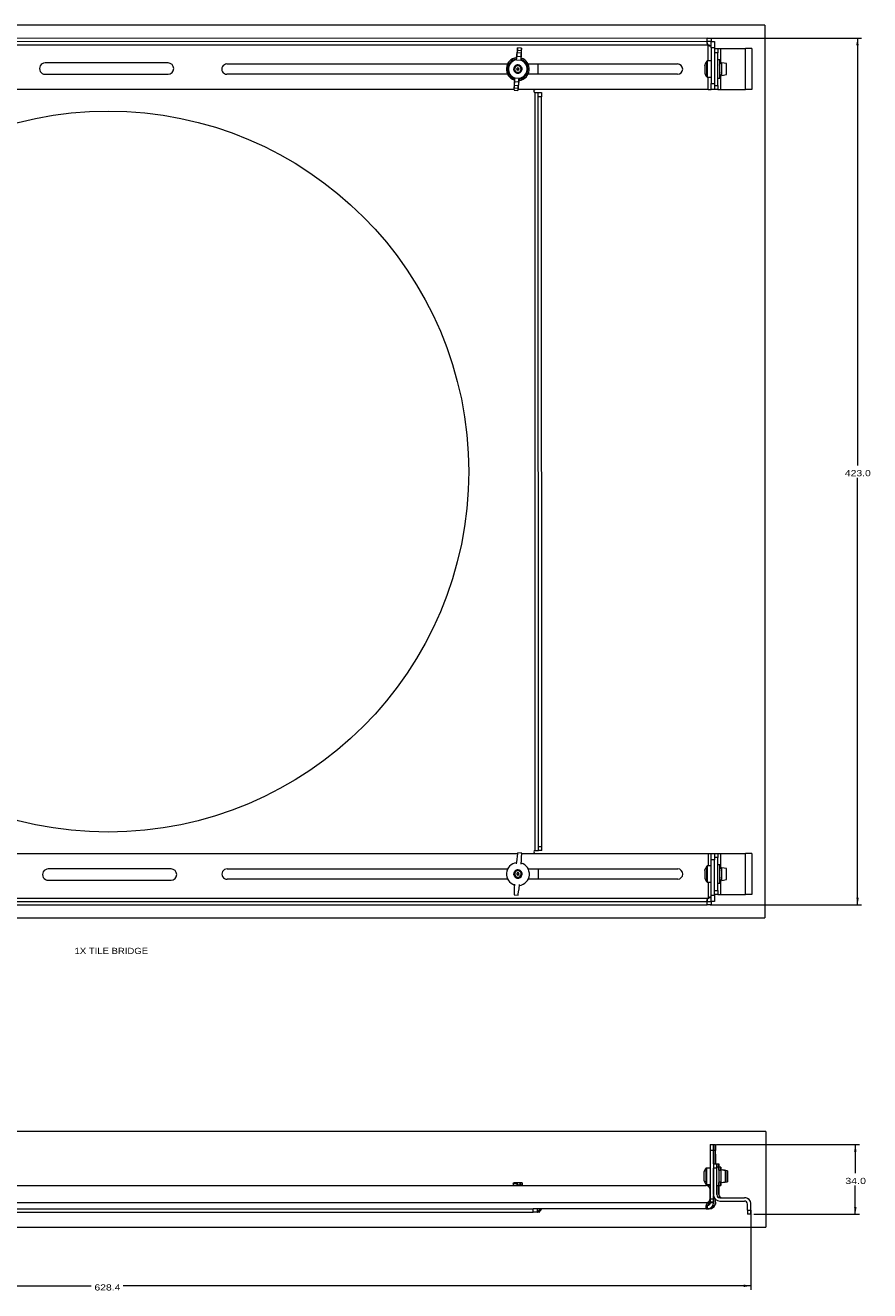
# Model space of a CAD drawing. Header units: millimetres. Extents: x 28 to 2257, y 19 to 785.
# Tile 2 of 55: x 309 to 721, y 168 to 785. Entities that reach past the tile are written whole.
import ezdxf

# ---------------------------------------------------------------- set-up
doc = ezdxf.new("R2010")
doc.units = ezdxf.units.MM
doc.layers.add('1', color=7, linetype='Continuous', true_color=0xffffff)
doc.styles.add('cadds4', font='txt')
doc.dimstyles.get("Standard").update_dxf_attribs({"dimtxt": 0.18, "dimasz": 0.18, "dimexe": 0.18, "dimexo": 0.0625, "dimgap": 0.09, "dimtad": 0, "dimtih": 1, "dimtoh": 1, "dimdec": 4, "dimzin": 0, "dimdsep": 46, "dimtxsty": 'Standard', "dimcen": 0.09, "dimadec": 0, "dimazin": 0, "dimtfac": 1, "dimtdec": 4, "dimtofl": 0, "dimtmove": 0, "dimatfit": 3, "dimfxl": 0, "dimtolj": 1, "dimtzin": 0, "dimarcsym": 0})

# ---------------------------------------------------------------- blocks, each defined once
blk = doc.blocks.new('_U0')
at = {"layer": '1', "color": 35, "lineweight": 13}
for p, q in [((645.94, 238.95), (715.69, 238.95)), ((713.69, 238.95), (713.69, 224.95)), ((713.69, 204.95), (713.69, 218.95)), ((664.16, 204.95), (715.69, 204.95))]:
    blk.add_line(p, q, dxfattribs=at)
at = {"layer": '1', "color": 35}
for points in [[(713.69, 238.95), (714.3, 235.45), (713.07, 235.45)], [(713.69, 204.95), (713.07, 208.45), (714.3, 208.45)]]:
    blk.add_solid(points, dxfattribs=at)
at = {"layer": '1', "color": 35, "linetype": 'Continuous', "lineweight": 13, "insert": (708.81, 219.62), "char_height": 3, "attachment_point": 7, "line_spacing_factor": 0.715361, "style": 'cadds4'}
blk.add_mtext('\\fArial|b0|i0;\\W1.2366;34.0', dxfattribs=at)
blk = doc.blocks.new('_U1')
at = {"layer": '1', "color": 35, "lineweight": 13}
for p, q in [((642.81, 778.98), (716.73, 778.99)), ((714.73, 778.99), (714.76, 570.49)), ((714.78, 355.99), (714.76, 564.49)), ((642.87, 355.98), (716.78, 355.99))]:
    blk.add_line(p, q, dxfattribs=at)
at = {"layer": '1', "color": 35}
for points in [[(714.73, 778.99), (715.35, 775.49), (714.12, 775.49)], [(714.78, 355.99), (714.17, 359.49), (715.4, 359.49)]]:
    blk.add_solid(points, dxfattribs=at)
at = {"layer": '1', "color": 35, "linetype": 'Continuous', "lineweight": 13, "insert": (708.59, 565.16), "char_height": 3, "attachment_point": 7, "line_spacing_factor": 0.715361, "style": 'cadds4'}
blk.add_mtext('\\fArial|b0|i0;\\W1.2080;423.0', dxfattribs=at)
blk = doc.blocks.new('_U2')
at = {"layer": '1', "color": 35, "lineweight": 13}
for p, q in [((34.22, 205.45), (34.22, 167.95)), ((662.66, 205.45), (662.66, 167.95)), ((34.22, 169.95), (340.61, 169.95)), ((662.66, 169.95), (356.27, 169.95))]:
    blk.add_line(p, q, dxfattribs=at)
at = {"layer": '1', "color": 35}
for points in [[(34.22, 169.95), (37.72, 170.57), (37.72, 169.34)], [(662.66, 169.95), (659.16, 169.34), (659.16, 170.57)]]:
    blk.add_solid(points, dxfattribs=at)
at = {"layer": '1', "color": 35, "linetype": 'Continuous', "lineweight": 13, "insert": (342.27, 167.62), "char_height": 3, "attachment_point": 7, "line_spacing_factor": 0.715361, "style": 'cadds4'}
blk.add_mtext('\\fArial|b0|i0;\\W1.2080;628.4', dxfattribs=at)

msp = doc.modelspace()

# ---------------------------------------------------------------- linework, layer by layer
at = {"layer": '1', "color": 8, "linetype": 'Continuous', "lineweight": 18}
for p, q in [((669.55, 785.34), (28.36, 785.34)), ((669.55, 785.34), (669.55, 349.56)), ((28.36, 349.56), (669.55, 349.56)), ((670.04, 245.3), (27.87, 245.3)), ((670.04, 245.3), (670.04, 198.6)), ((27.87, 198.6), (670.04, 198.6))]:
    msp.add_line(p, q, dxfattribs=at)
at = {"layer": '1', "color": 155, "linetype": 'Continuous', "lineweight": 18}
for p, q in [((641.31, 778.98), (56.54, 778.91)), ((641.31, 778.98), (643.31, 778.98)), ((641.31, 777.37), (641.31, 778.98)), ((643.31, 778.98), (643.31, 777.37)), ((56.05, 775.8), (641.81, 775.87)), ((641.31, 777.37), (56.54, 777.3)), ((548.78, 773.27), (548.68, 772.01)), ((548.78, 773.27), (550.64, 773.11)), ((550.77, 774.19), (548.83, 774.36)), ((550.64, 773.11), (550.52, 771.85)), ((643.31, 777.37), (641.31, 777.37)), ((641.82, 767.98), (641.82, 775.86)), ((643.32, 777.37), (644.93, 777.37)), ((643.32, 774.37), (643.32, 777.37)), ((643.32, 774.37), (643.32, 756.98)), ((644.93, 774.37), (643.32, 774.37)), ((644.93, 777.37), (644.93, 774.37)), ((644.93, 774.37), (644.93, 756.98)), ((644.93, 773.98), (646.54, 773.98)), ((646.54, 773.98), (648.04, 773.98)), ((646.54, 773.98), (646.54, 771.98)), ((648.04, 773.98), (660.04, 773.99)), ((648.04, 766.74), (648.04, 773.98)), ((663.15, 773.99), (660.04, 773.99)), ((660.04, 753.99), (660.04, 773.99)), ((663.15, 773.99), (663.15, 753.99)), ((378.2, 766.95), (318.2, 766.94)), ((406.93, 766.45), (543.92, 766.47)), ((548.14, 768.86), (548.15, 769.03)), ((548.5, 770.2), (548.2, 768.48)), ((548.22, 768.48), (550.38, 768.3)), ((548.5, 770.2), (550.39, 770.04)), ((548.68, 772.01), (550.52, 771.85)), ((550.39, 770.04), (550.4, 768.29)), ((550.53, 768.66), (550.54, 768.83)), ((553.94, 766.47), (626.93, 766.48)), ((558.93, 761.47), (558.93, 766.47)), ((641.16, 767.44), (641.16, 767.82)), ((641.16, 760.15), (641.16, 767.44)), ((643.32, 767.98), (641.49, 767.98)), ((641.49, 767.59), (641.49, 767.98)), ((641.49, 759.98), (641.49, 767.59)), ((646.54, 771.98), (644.93, 771.98)), ((646.54, 755.98), (646.54, 771.98)), ((647.56, 768.48), (646.54, 768.48)), ((647.56, 763.98), (647.56, 768.48)), ((650.76, 766.69), (648.54, 767.08)), ((648.54, 763.98), (648.54, 767.08)), ((650.76, 763.99), (650.76, 766.69)), ((318.2, 761.44), (378.2, 761.45)), ((543.92, 761.47), (406.93, 761.45)), ((547.36, 763.97), (547.16, 763.97)), ((548.33, 763.97), (548.93, 763.97)), ((548.93, 763.97), (549.53, 763.97)), ((550.58, 763.97), (550.5, 763.97)), ((550.59, 763.97), (550.58, 763.97)), ((550.92, 763.97), (550.59, 763.97)), ((626.93, 761.48), (553.94, 761.47)), ((640.22, 765.76), (640.22, 765.96)), ((640.22, 765.76), (640.22, 764.13)), ((640.22, 764.13), (640.22, 762.35)), ((640.22, 762.35), (640.22, 762.01)), ((641.49, 759.98), (643.32, 759.98)), ((641.82, 753.98), (641.82, 759.98)), ((647.56, 759.48), (647.56, 763.98)), ((648.04, 753.98), (648.04, 761.23)), ((648.54, 760.88), (648.54, 763.98)), ((648.54, 760.88), (650.76, 761.28)), ((650.76, 761.28), (650.76, 763.99)), ((547.05, 753.97), (149.11, 753.92)), ((547.08, 753.75), (549.02, 753.59)), ((547.21, 754.83), (547.33, 756.09)), ((547.21, 754.83), (549.07, 754.67)), ((547.32, 759.28), (547.31, 759.12)), ((547.33, 756.09), (549.17, 755.93)), ((547.46, 757.91), (547.45, 759.65)), ((547.46, 757.91), (549.35, 757.75)), ((547.48, 759.65), (549.63, 759.46)), ((549.07, 754.67), (549.17, 755.93)), ((641.82, 753.98), (549.1, 753.97)), ((549.35, 757.75), (549.65, 759.46)), ((549.71, 759.08), (549.7, 758.92)), ((641.82, 753.98), (643.32, 753.98)), ((643.32, 756.98), (644.93, 756.98)), ((643.32, 753.98), (643.32, 756.98)), ((644.93, 753.98), (643.32, 753.98)), ((644.93, 756.98), (644.93, 753.98)), ((644.93, 755.98), (646.54, 755.98)), ((646.54, 753.98), (644.93, 753.98)), ((646.54, 759.48), (647.56, 759.48)), ((646.54, 755.98), (646.54, 753.98)), ((646.54, 753.98), (648.04, 753.98)), ((648.04, 753.98), (660.04, 753.99)), ((663.15, 753.99), (660.04, 753.99)), ((557.43, 752.47), (558.93, 752.47)), ((557.48, 382.47), (557.43, 752.47)), ((558.93, 750.47), (558.93, 752.47)), ((558.93, 752.47), (560.54, 752.47)), ((558.98, 384.47), (558.93, 750.47)), ((560.54, 750.47), (558.93, 750.47)), ((560.54, 752.47), (560.54, 750.47)), ((560.59, 384.47), (560.54, 750.47)), ((558.98, 382.47), (558.98, 384.47)), ((558.98, 384.47), (560.59, 384.47)), ((560.59, 382.47), (560.59, 384.47)), ((150.85, 380.92), (548.78, 380.97)), ((550.81, 381.19), (548.88, 381.36)), ((548.88, 381.36), (548.88, 381.35)), ((550.82, 381.19), (550.81, 381.19)), ((550.83, 380.97), (641.87, 380.98)), ((557.48, 382.47), (558.98, 382.47)), ((560.59, 382.47), (558.98, 382.47)), ((641.87, 380.98), (643.37, 380.98)), ((641.87, 380.98), (641.87, 374.98)), ((643.37, 380.98), (644.98, 380.98)), ((643.37, 377.98), (643.37, 380.98)), ((643.37, 360.6), (643.37, 377.98)), ((644.98, 377.98), (643.37, 377.98)), ((644.98, 380.98), (644.98, 377.98)), ((644.98, 380.98), (646.59, 380.98)), ((646.59, 378.98), (644.98, 378.98)), ((644.98, 360.6), (644.98, 377.98)), ((646.59, 380.98), (648.09, 380.98)), ((646.59, 380.98), (646.59, 378.98)), ((646.59, 362.98), (646.59, 378.98)), ((648.09, 380.98), (660.09, 380.99)), ((648.09, 373.74), (648.09, 380.98)), ((663.2, 380.99), (660.09, 380.99)), ((660.09, 360.99), (660.09, 380.99)), ((663.2, 380.99), (663.2, 360.99)), ((379.7, 373.45), (319.7, 373.44)), ((406.98, 373.45), (543.96, 373.47)), ((547.41, 370.97), (547.21, 370.97)), ((548.38, 370.97), (548.98, 370.97)), ((548.98, 370.97), (549.58, 370.97)), ((550.63, 370.97), (550.55, 370.97)), ((550.64, 370.97), (550.63, 370.97)), ((550.97, 370.97), (550.64, 370.97)), ((553.99, 373.47), (626.98, 373.48)), ((558.98, 368.47), (558.98, 373.47)), ((640.27, 372.76), (640.27, 372.96)), ((640.27, 372.76), (640.27, 371.13)), ((640.27, 371.13), (640.27, 369.35)), ((641.21, 374.44), (641.21, 374.82)), ((641.21, 367.15), (641.21, 374.44)), ((643.37, 374.98), (641.54, 374.98)), ((641.54, 374.59), (641.54, 374.98)), ((641.54, 366.98), (641.54, 374.59)), ((647.61, 375.48), (646.59, 375.48)), ((647.61, 370.98), (647.61, 375.48)), ((647.61, 366.48), (647.61, 370.98)), ((650.81, 373.69), (648.58, 374.08)), ((648.58, 370.98), (648.58, 374.08)), ((648.58, 367.88), (648.58, 370.98)), ((650.81, 370.99), (650.81, 373.69)), ((650.81, 368.28), (650.81, 370.99)), ((319.7, 367.94), (379.7, 367.95)), ((543.97, 368.47), (406.98, 368.45)), ((626.98, 368.48), (553.99, 368.47)), ((640.27, 369.35), (640.27, 369.01)), ((641.54, 366.98), (643.37, 366.98)), ((641.87, 366.98), (641.87, 359.1)), ((646.59, 366.48), (647.61, 366.48)), ((648.09, 360.98), (648.09, 368.23)), ((648.58, 367.88), (650.81, 368.28)), ((641.86, 359.09), (56.1, 359.02)), ((547.13, 360.76), (547.13, 360.75)), ((547.13, 360.75), (549.07, 360.59)), ((549.07, 360.59), (549.07, 360.59)), ((643.37, 360.6), (644.98, 360.6)), ((643.37, 357.6), (643.37, 360.6)), ((644.98, 362.98), (646.59, 362.98)), ((646.59, 360.98), (644.98, 360.98)), ((644.98, 360.6), (644.98, 357.6)), ((646.59, 362.98), (646.59, 360.98)), ((646.59, 360.98), (648.09, 360.98)), ((648.09, 360.98), (660.09, 360.99)), ((663.2, 360.99), (660.09, 360.99)), ((56.59, 357.52), (641.37, 357.59)), ((56.59, 355.91), (641.37, 355.98)), ((641.37, 357.59), (643.37, 357.59)), ((641.37, 355.98), (641.37, 357.59)), ((643.37, 355.98), (641.37, 355.98)), ((644.98, 357.6), (643.37, 357.6)), ((643.37, 357.59), (643.37, 355.98)), ((644.43, 235.95), (642.82, 235.95)), ((642.82, 235.95), (642.82, 212.48)), ((642.83, 238.95), (644.44, 238.95)), ((644.43, 235.95), (644.43, 212.48)), ((644.44, 238.95), (644.48, 238.95)), ((644.48, 238.95), (645.42, 238.95)), ((645.42, 235.95), (644.49, 235.95)), ((644.49, 229.45), (644.49, 235.95)), ((645.47, 238.95), (645.42, 238.95)), ((645.42, 229.45), (645.42, 235.95)), ((645.48, 229.45), (645.48, 235.95)), ((644.44, 229.45), (646.05, 229.45)), ((644.47, 231.95), (644.46, 231.95)), ((644.46, 229.45), (644.46, 231.95)), ((644.47, 231.95), (644.47, 229.45)), ((645.45, 231.95), (645.44, 231.95)), ((645.44, 229.45), (645.44, 231.95)), ((645.45, 231.95), (645.45, 229.45)), ((646.05, 229.45), (646.09, 229.45)), ((646.09, 229.45), (647.03, 229.45)), ((647.03, 229.45), (647.07, 229.45)), ((642.82, 227.45), (641.02, 227.45)), ((646.05, 227.45), (644.44, 227.45)), ((644.44, 214.45), (644.44, 227.45)), ((647.09, 227.95), (645.84, 227.95)), ((646.05, 214.45), (646.05, 227.45)), ((648.07, 227.95), (647.09, 227.95)), ((650.29, 226.16), (648.07, 226.55)), ((651.27, 226.16), (649.05, 226.55)), ((56.04, 218.95), (640.81, 218.95)), ((546.72, 219.85), (546.84, 220.21)), ((546.72, 219.85), (548.58, 219.85)), ((546.84, 220.21), (548.68, 220.21)), ((548.72, 220.27), (546.88, 220.27)), ((550.04, 220.27), (548.2, 220.27)), ((548.58, 219.85), (548.68, 220.21)), ((548.87, 219.28), (549.94, 219.28)), ((548.87, 219.28), (548.88, 218.95)), ((549.94, 219.28), (549.94, 218.95)), ((551.02, 220.27), (550.04, 220.27)), ((550.19, 219.85), (550.07, 220.21)), ((550.28, 219.28), (550.92, 219.28)), ((550.92, 219.28), (550.92, 218.95)), ((551.17, 219.85), (551.05, 220.21)), ((639.75, 221.48), (639.75, 221.48)), ((641.86, 218.95), (640.81, 218.95)), ((640.81, 218.95), (640.82, 218.95)), ((641.02, 219.45), (642.82, 219.45)), ((641.86, 218.95), (641.87, 218.95)), ((642.82, 216.95), (642.81, 216.95)), ((642.81, 212.48), (642.81, 216.95)), ((642.82, 212.48), (642.82, 216.95)), ((645.84, 218.95), (647.09, 218.95)), ((646.1, 218.95), (646.1, 214.45)), ((647.03, 214.45), (647.03, 218.95)), ((647.08, 218.95), (647.08, 214.45)), ((647.09, 218.95), (648.07, 218.95)), ((648.07, 220.35), (650.29, 220.75)), ((649.05, 220.35), (651.27, 220.75)), ((55.32, 210.56), (641.53, 210.56)), ((642.58, 210.56), (641.53, 210.56)), ((641.53, 210.56), (641.53, 210.56)), ((641.79, 210.73), (641.78, 210.73)), ((642.58, 210.56), (642.58, 210.56)), ((642.81, 212.48), (642.82, 212.48)), ((642.82, 212.48), (644.43, 212.48)), ((644.43, 210.73), (642.82, 210.73)), ((642.82, 210.56), (644.43, 210.56)), ((644.43, 210.56), (644.49, 210.56)), ((644.49, 210.56), (644.49, 213.9)), ((645.42, 210.56), (645.42, 212.19)), ((645.42, 210.56), (645.47, 210.56)), ((646.1, 214.45), (646.05, 214.45)), ((647.08, 214.45), (647.03, 214.45)), ((647.55, 212.95), (659.55, 212.95)), ((647.55, 211.34), (659.55, 211.34)), ((659.55, 212.95), (659.6, 212.95)), ((140.43, 207.45), (556.43, 207.45)), ((140.43, 205.84), (556.43, 205.84)), ((558.39, 207.45), (556.43, 207.45)), ((556.43, 205.84), (556.43, 207.45)), ((558.43, 205.84), (556.43, 205.84)), ((641.31, 207.45), (558.39, 207.45)), ((558.43, 207.45), (558.43, 205.84)), ((558.43, 205.84), (558.48, 205.84)), ((558.48, 205.84), (558.48, 207.45)), ((559.42, 205.84), (558.48, 205.84)), ((559.42, 206.23), (559.42, 205.84)), ((559.42, 205.84), (559.47, 205.84)), ((559.47, 205.84), (559.47, 206.26)), ((641.32, 209.06), (641.31, 209.06)), ((641.31, 209.06), (641.31, 207.45)), ((641.31, 207.45), (641.32, 207.45)), ((641.32, 209.06), (641.32, 207.45)), ((641.38, 207.45), (641.32, 207.45)), ((642.31, 207.45), (641.37, 207.45)), ((642.31, 207.45), (642.36, 207.45)), ((661.05, 206.95), (661.05, 209.84)), ((661.05, 206.95), (662.66, 206.95)), ((662.66, 204.95), (661.05, 204.95)), ((662.66, 206.95), (662.66, 209.84)), ((662.71, 209.84), (662.66, 209.84)), ((662.7, 204.95), (662.66, 204.95)), ((662.71, 206.95), (662.71, 209.84)), ((663.68, 204.95), (663.64, 204.95))]:
    msp.add_line(p, q, dxfattribs=at)
msp.add_circle((348.95, 567.45), 176, dxfattribs=at)
for centre, radius, start, end in [((643.31, 777.37), 2.12, 224.80042, 225.2138), ((318.2, 764.19), 2.75, 90.00711, 270.00711), ((378.2, 764.2), 2.75, 270.00711, 90.00711), ((406.93, 763.95), 2.5, 90.00711, 270.00711), ((548.93, 763.97), 5.6, 97.48, 175.15), ((548.93, 763.97), 4.96, 99.2154, 251.09097), ((548.93, 763.97), 4.56, 99.06524, 251.04963), ((548.93, 763.97), 5.6, 277.39562, 72.91), ((548.93, 763.97), 4.56, 279.13631, 71.17904), ((548.93, 763.97), 4.96, 279.10409, 71.18958), ((626.93, 763.98), 2.5, 270.00711, 90.00711), ((646.41, 763.98), 6.5, 143.83847, 162.31835), ((641.49, 767.58), 0.4, 90.00711, 143.83847), ((648.06, 767.23), 0.5, 180.00711, 342.54951), ((548.93, 763.97), 5.6, 175.15, 252.82), ((548.93, 763.97), 1.57, 0.00711, 180.00711), ((548.93, 763.97), 1.57, 180.00711, 0.00711), ((548.93, 763.97), 0.6, 0.00711, 180.00711), ((548.93, 763.97), 0.6, 180.00711, 0.00711), ((548.93, 763.97), 1.65, 274.61787, 0.00711), ((548.93, 763.97), 2, 288.12339, 350.4849), ((646.41, 763.98), 6.5, 197.69587, 216.17575), ((641.49, 760.38), 0.4, 216.17575, 270.00711), ((648.06, 760.73), 0.5, 17.46471, 180.00711), ((557.43, 753.22), 0.75, 100.48279, 270.00711), ((556.93, 755.93), 2, 280.48279, 282.29818), ((557.48, 381.72), 0.75, 90.00711, 259.53143), ((556.98, 379.02), 2, 77.71604, 79.53143), ((319.7, 370.69), 2.75, 90.00711, 270.00711), ((379.7, 370.7), 2.75, 270.00711, 90.00711), ((406.98, 370.95), 2.5, 90.00711, 270.00711), ((548.98, 370.97), 5.6, 175.15, 252.82), ((548.98, 370.97), 5.6, 97.48, 175.15), ((548.98, 370.97), 1.57, 0.00711, 180.00711), ((548.98, 370.97), 1.57, 180.00711, 0.00711), ((548.98, 370.97), 0.6, 0.00711, 180.00711), ((548.98, 370.97), 0.6, 180.00711, 0.00711), ((548.98, 370.97), 1.65, 274.61787, 0.00711), ((548.98, 370.97), 5.6, 277.39563, 72.91), ((626.98, 370.98), 2.5, 270.00711, 90.00711), ((646.46, 370.98), 6.5, 143.83847, 162.31835), ((641.54, 374.58), 0.4, 90.00711, 143.83847), ((648.11, 374.23), 0.5, 180.00711, 342.54951), ((548.98, 370.97), 2, 288.12339, 350.4849), ((646.46, 370.98), 6.5, 197.69587, 216.17575), ((641.54, 367.38), 0.4, 216.17575, 270.00711), ((648.11, 367.73), 0.5, 17.46471, 180.00711), ((643.37, 357.6), 2.12, 134.80042, 135.2138), ((645.94, 223.45), 6.5, 143.8316, 162.3118), ((645.94, 223.45), 6.5, 197.6882, 216.1684)]:
    msp.add_arc(centre, radius, start, end, dxfattribs=at)
for centre, major_axis, ratio, start_param, end_param in [((547.91, 763.28), (0.94, 11.11), 0.026186, 0.083916, 1.029318), ((548.7, 772.86), (0.13, 1.49), 0.026186, 4.991565, 6.367102), ((549.81, 763.12), (0.94, 11.11), 0.026186, 5.253867, 6.199269), ((550.64, 772.7), (0.13, 1.49), 0.026186, 6.199269, 7.574806), ((548.61, 771.6), (0.13, 1.49), 0.026186, 3.490582, 4.991565), ((550.52, 771.44), (0.13, 1.49), 0.026186, 1.29162, 2.792604), ((548.04, 764.82), (0.94, 11.11), 0.026186, 2.112121, 3.057523), ((547.21, 755.25), (0.13, 1.49), 0.026186, 3.057523, 4.43306), ((547.33, 756.5), (0.13, 1.49), 0.026186, 4.43306, 5.934043), ((549.14, 755.08), (0.13, 1.49), 0.026186, 1.850126, 3.225663), ((549.94, 764.66), (0.94, 11.11), 0.026186, 3.225663, 4.171064), ((549.24, 756.34), (0.13, 1.49), 0.026186, 0.349143, 1.850126), ((547.96, 370.28), (0.94, 11.11), 0.026186, 0.083916, 1.029318), ((549.85, 370.12), (0.94, 11.11), 0.026186, 5.253867, 6.199269), ((548.09, 371.82), (0.94, 11.11), 0.026186, 2.112121, 3.057523), ((549.98, 371.66), (0.94, 11.11), 0.026186, 3.225663, 4.171064), ((642.83, 235.95), (0, -3), 0.002494, 3.141593, 4.712389), ((644.44, 235.95), (0, 3), 0.002494, 0, 1.570796), ((644.48, 235.95), (0, 3), 0.002494, 4.712389, 6.283185), ((645.42, 235.95), (0, 3), 0.002494, 0, 1.570796), ((645.47, 235.95), (0, 3), 0.002494, 4.712389, 6.283185), ((644.44, 227.45), (0, -2), 0.002494, 3.141593, 4.712389), ((644.46, 231.95), (0, -2.25), 0.002494, 1.570796, 4.712389), ((645.44, 231.95), (0, -2.25), 0.002494, 1.570796, 4.712389), ((646.05, 227.45), (0, 2), 0.002494, 0, 1.570796), ((646.09, 227.45), (0, 2), 0.002494, 4.965091, 6.283185), ((647.03, 227.45), (0, 2), 0.002494, 0, 1.318094), ((647.07, 227.45), (0, 2), 0.002494, 4.965091, 6.283185), ((639.75, 223.45), (0, 1.98), 0.002494, 0.00783, 0.972773), ((639.75, 223.45), (0, 1.98), 0.002494, 0.972773, 2.019971), ((639.75, 223.45), (0, 1.98), 0.002494, 2.019971, 3.067168), ((640.7, 223.45), (0, 3.84), 0.002494, 0.003853, 3.136218), ((641.02, 223.45), (0, 4), 0.002494, 0.000025, 3.141519), ((647.09, 223.45), (0, 4.5), 0.002494, 0, 3.955363), ((647.09, 223.45), (0, 3.25), 0.002494, 0, 3.422962), ((647.09, 223.45), (0, 4.5), 0.002494, 5.473342, 6.283185), ((647.09, 223.45), (0, 3.25), 0.002494, 6.009965, 6.283185), ((648.07, 223.45), (0, 4.5), 0.002494, 0, 0.86492), ((648.07, 223.45), (0, 3.1), 0.002494, 0, 3.144107), ((648.07, 223.45), (0, 4.5), 0.002494, 5.471673, 6.283185), ((648.07, 223.45), (0, 3.25), 0.002494, 0, 0.305127), ((648.07, 223.45), (0, 3.25), 0.002494, 5.977175, 6.283185), ((649.05, 223.45), (0, 3.1), 0.002494, 0, 0.33507), ((546.72, 218.4), (-0.04, -1.5), 0.087096, 3.423212, 4.340157), ((546.84, 218.77), (-0.04, -1.5), 0.087096, 3.143864, 3.423212), ((548.65, 218.4), (-0.04, 1.5), 0.087096, 0.27704, 1.193986), ((548.76, 218.77), (-0.04, 1.5), 0.087096, 5.059242, 6.560225), ((550.08, 218.77), (-0.04, 1.5), 0.087096, 6.00172, 7.502703), ((550.2, 218.41), (-0.04, 1.5), 0.087096, 5.083657, 6.00172), ((551.06, 218.77), (-0.04, 1.5), 0.087096, 6.00172, 7.502703), ((551.18, 218.41), (-0.04, 1.5), 0.087096, 5.083657, 6.00172), ((640.81, 216.95), (0, -2), 0.999997, 1.570796, 3.141593), ((640.82, 216.95), (0, 2), 0.999997, 4.712389, 6.283185), ((641.86, 216.95), (0, -2), 0.999997, 2.643233, 3.141593), ((641.87, 216.95), (0, 2), 0.999997, 5.787108, 6.283185), ((648.07, 223.45), (0, 4.5), 0.002494, 2.285901, 3.953007), ((648.07, 223.45), (0, 3.25), 0.002494, 2.836564, 3.447505), ((649.05, 223.45), (0, 3.1), 0.002494, 2.80662, 3.144107), ((641.38, 210.56), (0, -3.11), 0.999997, 0, 1.570796), ((642.82, 208.87), (0, 2.12), 0.999997, 0.50619, 0.648514), ((642.81, 208.87), (0, -2.12), 0.999997, 3.647783, 3.790107), ((640.81, 212.48), (0, -2), 0.999997, 0.50619, 1.570796), ((640.82, 212.48), (0, 2), 0.999997, 3.647783, 4.712389), ((642.31, 210.56), (0, -3.11), 0.999997, 0, 1.570796), ((643.87, 208.87), (0, 2.12), 0.999997, 0.50619, 0.648514), ((643.86, 208.87), (0, -2.12), 0.999997, 3.647783, 3.790107), ((642.82, 212.48), (0, -2), 0.002494, 4.712389, 5.776995), ((642.82, 208.87), (0, -2.12), 0.002494, 2.493078, 2.635403), ((644.43, 212.48), (0, 2), 0.002494, 1.570796, 2.635403), ((644.43, 208.87), (0, 2.12), 0.002494, 5.634671, 5.776995), ((647.55, 214.45), (0, -3.11), 0.999997, 4.712389, 6.283185), ((644.46, 214.95), (0, -2.25), 0.002494, 5.099738, 7.427216), ((645.47, 212.48), (0, 2), 0.002494, 3.647783, 4.539673), ((645.48, 208.87), (0, 2.12), 0.002494, 0.50619, 0.648514), ((647.55, 214.45), (0, -1.5), 0.999997, 4.712389, 6.283185), ((647.6, 214.45), (0, -1.5), 0.999997, 4.712389, 6.283185), ((648.53, 214.45), (0, -1.5), 0.999997, 4.712389, 6.283185), ((648.58, 214.45), (0, -1.5), 0.999997, 4.712389, 6.283185), ((659.55, 209.84), (0, -3.11), 0.999997, 1.570796, 3.141593), ((659.55, 209.84), (0, -1.5), 0.999997, 1.570796, 3.141593), ((659.6, 209.84), (0, -3.11), 0.999997, 1.570796, 3.141593), ((557.91, 208.95), (0, -3.11), 0.999997, 0.183881, 1.067479), ((556.99, 208.95), (0, -3.11), 0.999997, 0.500151, 1.067479), ((661.05, 206.95), (0, -2), 0.002494, 4.712389, 6.283185), ((662.66, 206.95), (0, 2), 0.002494, 1.570796, 3.141593), ((662.7, 206.95), (0, 2), 0.002494, 3.141593, 4.712389)]:
    msp.add_ellipse(centre, major_axis=major_axis, ratio=ratio, start_param=start_param, end_param=end_param, dxfattribs=at)
for centre, major_axis in [((650.29, 223.45), (0, 2.71)), ((650.29, 223.45), (0, 2)), ((651.27, 223.45), (0, 2.71)), ((651.27, 223.45), (0, 2))]:
    msp.add_ellipse(centre, major_axis=major_axis, ratio=0.002494, dxfattribs=at)
for points, knots in [([(642.03, 777.37), (641.91, 777.37), (641.8, 777.37), (641.6, 777.34), (641.52, 777.32), (641.37, 777.26), (641.32, 777.21), (641.23, 777.1), (641.21, 777.04), (641.18, 776.88), (641.19, 776.8), (641.23, 776.61), (641.27, 776.52), (641.37, 776.32), (641.44, 776.23), (641.61, 776.04), (641.7, 775.95), (641.81, 775.87)], [0, 0, 0, 0, 0.125, 0.125, 0.25, 0.25, 0.375, 0.375, 0.5, 0.5, 0.625, 0.625, 0.75, 0.75, 0.875, 0.875, 1, 1, 1, 1]), ([(641.81, 775.87), (641.7, 776.04), (641.61, 776.22), (641.44, 776.6), (641.37, 776.8), (641.31, 777.06), (641.29, 777.12), (641.28, 777.18)], [0, 0, 0, 0, 0.43814, 0.43814, 0.87628, 0.87628, 1, 1, 1, 1]), ([(641.82, 775.86), (641.9, 775.76), (641.98, 775.66), (642.17, 775.5), (642.27, 775.43), (642.46, 775.33), (642.56, 775.29), (642.74, 775.25), (642.83, 775.24), (642.98, 775.26), (643.05, 775.29), (643.16, 775.37), (643.2, 775.43), (643.27, 775.57), (643.29, 775.66), (643.31, 775.86), (643.32, 775.97), (643.32, 776.09)], [0, 0, 0, 0, 0.125, 0.125, 0.25, 0.25, 0.375, 0.375, 0.5, 0.5, 0.625, 0.625, 0.75, 0.75, 0.875, 0.875, 1, 1, 1, 1]), ([(642.87, 775.28), (642.69, 775.31), (642.4, 775.39), (642.04, 775.61), (641.89, 775.77), (641.82, 775.86)], [0, 0, 0, 0, 0.430891, 0.711954, 1, 1, 1, 1]), ([(643.12, 775.34), (643.06, 775.35), (643.01, 775.36), (642.75, 775.43), (642.55, 775.5), (642.16, 775.66), (641.98, 775.76), (641.82, 775.86)], [0, 0, 0, 0, 0.12372, 0.12372, 0.56186, 0.56186, 1, 1, 1, 1]), ([(548.2, 768.48), (548.19, 768.48), (548.19, 768.48), (548.18, 768.55), (548.17, 768.61), (548.16, 768.73), (548.15, 768.8), (548.14, 768.86)], [0, 0, 0, 0, 0.021579, 0.021579, 0.498645, 0.498645, 1, 1, 1, 1]), ([(550.4, 768.29), (550.4, 768.29), (550.4, 768.3), (550.42, 768.36), (550.44, 768.42), (550.48, 768.54), (550.51, 768.6), (550.53, 768.66)], [0, 0, 0, 0, 0.023923, 0.023923, 0.499847, 0.499847, 1, 1, 1, 1]), ([(550.9, 764.3), (550.9, 764.32), (550.89, 764.34), (550.88, 764.43), (550.86, 764.49), (550.83, 764.58), (550.82, 764.62), (550.8, 764.68), (550.79, 764.71), (550.73, 764.86), (550.66, 764.97), (550.57, 765.11), (550.55, 765.15), (550.52, 765.19), (550.5, 765.22), (550.49, 765.23), (550.43, 765.29), (550.39, 765.34), (550.25, 765.48), (550.15, 765.56), (550.01, 765.65), (549.99, 765.67), (549.93, 765.7), (549.9, 765.72), (549.81, 765.77), (549.7, 765.82), (549.57, 765.87), (549.48, 765.9), (549.45, 765.9), (549.38, 765.92), (549.35, 765.93), (549.19, 765.96), (549.06, 765.97), (548.86, 765.97), (548.8, 765.97), (548.7, 765.96), (548.67, 765.96), (548.6, 765.95), (548.57, 765.94), (548.41, 765.91), (548.29, 765.87), (548.13, 765.81), (548.1, 765.79), (548.04, 765.77), (548.02, 765.75), (547.93, 765.71), (547.87, 765.67), (547.71, 765.56), (547.61, 765.48), (547.49, 765.36), (547.47, 765.34), (547.43, 765.29), (547.4, 765.27), (547.34, 765.19), (547.26, 765.09), (547.2, 764.97), (547.15, 764.89), (547.14, 764.86), (547.11, 764.8), (547.09, 764.77), (547.03, 764.62), (546.99, 764.49), (546.95, 764.3), (546.94, 764.24), (546.93, 764.1), (546.93, 764.04), (546.93, 763.97)], [0, 0, 0, 0, 0.010946, 0.010946, 0.043914, 0.043914, 0.060398, 0.060398, 0.076883, 0.076883, 0.142819, 0.142819, 0.159304, 0.167546, 0.167546, 0.175788, 0.175788, 0.208756, 0.208756, 0.274693, 0.274693, 0.291178, 0.291178, 0.307662, 0.307662, 0.34063, 0.373599, 0.373599, 0.390083, 0.390083, 0.406567, 0.406567, 0.472504, 0.472504, 0.505473, 0.505473, 0.521957, 0.521957, 0.538441, 0.538441, 0.604378, 0.604378, 0.620862, 0.620862, 0.637347, 0.637347, 0.670315, 0.670315, 0.736252, 0.736252, 0.752736, 0.752736, 0.769221, 0.769221, 0.802189, 0.835158, 0.835158, 0.851642, 0.851642, 0.868126, 0.868126, 0.934063, 0.934063, 0.967032, 0.967032, 1, 1, 1, 1]), ([(546.93, 763.97), (546.93, 763.89), (546.93, 763.81), (546.95, 763.66), (546.97, 763.58), (546.99, 763.47), (547.01, 763.41), (547.03, 763.35), (547.04, 763.32), (547.05, 763.3), (547.08, 763.21), (547.14, 763.06), (547.22, 762.93), (547.29, 762.83), (547.31, 762.8), (547.36, 762.73), (547.38, 762.7), (547.46, 762.61), (547.51, 762.56), (547.63, 762.45), (547.69, 762.4), (547.79, 762.33), (547.82, 762.31), (547.87, 762.28), (547.88, 762.27), (547.92, 762.25), (547.94, 762.24), (548.02, 762.19), (548.16, 762.12), (548.31, 762.07), (548.42, 762.04), (548.46, 762.03), (548.54, 762.01), (548.58, 762), (548.7, 761.98), (548.77, 761.98), (548.93, 761.97), (549.01, 761.97), (549.11, 761.98), (549.13, 761.98), (549.17, 761.99), (549.19, 761.99), (549.24, 762), (549.28, 762), (549.4, 762.03), (549.48, 762.05), (549.55, 762.07)], [0, 0, 0, 0, 0.0625, 0.0625, 0.125, 0.125, 0.15625, 0.171875, 0.171875, 0.1875, 0.1875, 0.25, 0.3125, 0.3125, 0.34375, 0.34375, 0.375, 0.375, 0.4375, 0.4375, 0.5, 0.5, 0.53125, 0.53125, 0.546875, 0.546875, 0.5625, 0.5625, 0.625, 0.6875, 0.6875, 0.71875, 0.71875, 0.75, 0.75, 0.8125, 0.8125, 0.875, 0.875, 0.890625, 0.890625, 0.90625, 0.90625, 0.9375, 0.9375, 1, 1, 1, 1]), ([(546.96, 763.63), (546.95, 763.7), (546.95, 763.78), (546.96, 763.93), (546.96, 764), (546.97, 764.07)], [0, 0, 0, 0, 0.501065, 0.501065, 1, 1, 1, 1]), ([(547.16, 763.97), (547.16, 764.03), (547.16, 764.1), (547.17, 764.22), (547.18, 764.34), (547.21, 764.46), (547.23, 764.55), (547.24, 764.58), (547.26, 764.64), (547.27, 764.67), (547.31, 764.75), (547.36, 764.86), (547.42, 764.97), (547.47, 765.05), (547.49, 765.07), (547.52, 765.12), (547.54, 765.15), (547.6, 765.22), (547.64, 765.26), (547.73, 765.35), (547.77, 765.39), (547.85, 765.45), (547.87, 765.47), (547.92, 765.51), (547.94, 765.52), (548.02, 765.58), (548.13, 765.64), (548.29, 765.72), (548.41, 765.76), (548.5, 765.78), (548.53, 765.79), (548.59, 765.81), (548.62, 765.81), (548.77, 765.84), (548.89, 765.85), (549.05, 765.85), (549.08, 765.85), (549.14, 765.85), (549.17, 765.84), (549.26, 765.83), (549.38, 765.81), (549.5, 765.78), (549.59, 765.76), (549.62, 765.75), (549.68, 765.73), (549.7, 765.71), (549.85, 765.65), (549.95, 765.6), (550.11, 765.49), (550.16, 765.46), (550.23, 765.4), (550.25, 765.38), (550.3, 765.34), (550.32, 765.32), (550.43, 765.21), (550.51, 765.11), (550.59, 764.99), (550.61, 764.96), (550.64, 764.91), (550.66, 764.88), (550.7, 764.8), (550.73, 764.75), (550.8, 764.58), (550.84, 764.46), (550.88, 764.31), (550.88, 764.28), (550.89, 764.22), (550.9, 764.19), (550.91, 764.1), (550.92, 764.03), (550.92, 763.97)], [0, 0, 0, 0, 0.03125, 0.03125, 0.0625, 0.09375, 0.09375, 0.109375, 0.109375, 0.125, 0.125, 0.15625, 0.1875, 0.1875, 0.203125, 0.203125, 0.21875, 0.21875, 0.25, 0.25, 0.28125, 0.28125, 0.296875, 0.296875, 0.3125, 0.3125, 0.34375, 0.375, 0.40625, 0.40625, 0.421875, 0.421875, 0.4375, 0.4375, 0.5, 0.5, 0.515625, 0.515625, 0.53125, 0.53125, 0.5625, 0.59375, 0.59375, 0.609375, 0.609375, 0.625, 0.625, 0.6875, 0.6875, 0.71875, 0.71875, 0.734375, 0.734375, 0.75, 0.75, 0.8125, 0.8125, 0.828125, 0.828125, 0.84375, 0.84375, 0.875, 0.875, 0.9375, 0.9375, 0.953125, 0.953125, 0.96875, 0.96875, 1, 1, 1, 1]), ([(549.06, 762.33), (548.94, 762.31), (548.83, 762.31), (548.68, 762.32), (548.65, 762.33), (548.59, 762.34), (548.56, 762.34), (548.48, 762.36), (548.36, 762.39), (548.25, 762.43), (548.17, 762.46), (548.15, 762.48), (548.09, 762.5), (548.07, 762.52), (547.99, 762.56), (547.89, 762.62), (547.8, 762.69), (547.71, 762.77), (547.67, 762.81), (547.59, 762.9), (547.55, 762.94), (547.48, 763.04), (547.41, 763.13), (547.36, 763.24), (547.32, 763.32), (547.31, 763.34), (547.28, 763.4), (547.27, 763.43), (547.24, 763.51), (547.21, 763.62), (547.19, 763.74), (547.17, 763.85), (547.16, 763.91), (547.16, 763.97)], [0, 0, 0, 0, 0.125, 0.125, 0.15625, 0.15625, 0.1875, 0.1875, 0.25, 0.3125, 0.3125, 0.34375, 0.34375, 0.375, 0.375, 0.4375, 0.5, 0.5, 0.5625, 0.5625, 0.625, 0.625, 0.6875, 0.75, 0.75, 0.78125, 0.78125, 0.8125, 0.8125, 0.875, 0.9375, 0.9375, 1, 1, 1, 1]), ([(549.17, 761.99), (549.18, 761.99), (549.2, 761.99), (549.25, 762), (549.29, 762), (549.45, 762.04), (549.57, 762.07), (549.7, 762.13), (549.7, 762.13), (549.7, 762.13)], [0, 0, 0, 0, 0.101832, 0.101832, 0.278013, 0.278013, 0.982734, 0.982734, 1, 1, 1, 1]), ([(549.55, 762.07), (549.64, 762.11), (549.72, 762.16), (549.88, 762.27), (549.96, 762.33), (550.05, 762.41), (550.06, 762.43), (550.1, 762.47), (550.15, 762.52), (550.2, 762.57), (550.29, 762.69), (550.34, 762.77), (550.4, 762.87), (550.41, 762.89), (550.43, 762.94), (550.44, 762.96), (550.48, 763.03), (550.49, 763.07), (550.54, 763.21), (550.57, 763.3), (550.6, 763.44), (550.6, 763.49), (550.61, 763.56), (550.61, 763.59), (550.62, 763.63), (550.62, 763.66), (550.62, 763.78), (550.61, 763.88), (550.59, 763.97)], [0, 0, 0, 0, 0.125, 0.125, 0.25, 0.25, 0.28125, 0.28125, 0.3125, 0.375, 0.375, 0.5, 0.5, 0.53125, 0.53125, 0.5625, 0.5625, 0.625, 0.625, 0.75, 0.75, 0.8125, 0.8125, 0.84375, 0.84375, 0.875, 0.875, 1, 1, 1, 1]), ([(547.45, 759.66), (547.45, 759.65), (547.45, 759.65), (547.42, 759.59), (547.4, 759.53), (547.36, 759.41), (547.34, 759.35), (547.32, 759.28)], [0, 0, 0, 0, 0.024044, 0.024044, 0.499945, 0.499945, 1, 1, 1, 1]), ([(549.65, 759.47), (549.65, 759.47), (549.65, 759.46), (549.66, 759.4), (549.67, 759.34), (549.69, 759.21), (549.7, 759.14), (549.71, 759.08)], [0, 0, 0, 0, 0.024046, 0.024046, 0.499948, 0.499948, 1, 1, 1, 1]), ([(550.95, 371.3), (550.95, 371.32), (550.94, 371.34), (550.93, 371.43), (550.91, 371.49), (550.88, 371.58), (550.87, 371.62), (550.85, 371.68), (550.84, 371.71), (550.77, 371.86), (550.71, 371.97), (550.62, 372.11), (550.59, 372.15), (550.56, 372.19), (550.54, 372.22), (550.53, 372.23), (550.48, 372.29), (550.44, 372.34), (550.3, 372.48), (550.2, 372.56), (550.06, 372.65), (550.03, 372.67), (549.98, 372.7), (549.95, 372.72), (549.86, 372.77), (549.74, 372.82), (549.62, 372.87), (549.53, 372.9), (549.5, 372.9), (549.43, 372.92), (549.4, 372.93), (549.24, 372.96), (549.11, 372.97), (548.91, 372.97), (548.85, 372.97), (548.75, 372.96), (548.72, 372.96), (548.65, 372.95), (548.62, 372.94), (548.46, 372.91), (548.33, 372.87), (548.18, 372.81), (548.15, 372.79), (548.09, 372.77), (548.06, 372.75), (547.98, 372.71), (547.92, 372.67), (547.76, 372.56), (547.66, 372.48), (547.54, 372.36), (547.52, 372.34), (547.47, 372.29), (547.45, 372.27), (547.39, 372.19), (547.31, 372.09), (547.25, 371.97), (547.2, 371.89), (547.18, 371.86), (547.16, 371.8), (547.14, 371.77), (547.08, 371.62), (547.04, 371.49), (547, 371.3), (546.99, 371.24), (546.98, 371.1), (546.98, 371.04), (546.98, 370.97)], [0, 0, 0, 0, 0.010946, 0.010946, 0.043914, 0.043914, 0.060398, 0.060398, 0.076883, 0.076883, 0.142819, 0.142819, 0.159304, 0.167546, 0.167546, 0.175788, 0.175788, 0.208756, 0.208756, 0.274693, 0.274693, 0.291178, 0.291178, 0.307662, 0.307662, 0.34063, 0.373599, 0.373599, 0.390083, 0.390083, 0.406567, 0.406567, 0.472504, 0.472504, 0.505473, 0.505473, 0.521957, 0.521957, 0.538441, 0.538441, 0.604378, 0.604378, 0.620862, 0.620862, 0.637347, 0.637347, 0.670315, 0.670315, 0.736252, 0.736252, 0.752736, 0.752736, 0.769221, 0.769221, 0.802189, 0.835158, 0.835158, 0.851642, 0.851642, 0.868126, 0.868126, 0.934063, 0.934063, 0.967032, 0.967032, 1, 1, 1, 1]), ([(546.98, 370.97), (546.98, 370.89), (546.98, 370.81), (547, 370.66), (547.01, 370.58), (547.04, 370.47), (547.06, 370.41), (547.08, 370.35), (547.09, 370.32), (547.09, 370.3), (547.13, 370.21), (547.19, 370.06), (547.27, 369.93), (547.34, 369.83), (547.36, 369.8), (547.41, 369.73), (547.43, 369.7), (547.51, 369.61), (547.56, 369.56), (547.68, 369.45), (547.74, 369.4), (547.83, 369.33), (547.87, 369.31), (547.92, 369.28), (547.93, 369.27), (547.97, 369.25), (547.98, 369.24), (548.07, 369.19), (548.21, 369.12), (548.36, 369.07), (548.47, 369.04), (548.51, 369.03), (548.59, 369.01), (548.63, 369), (548.74, 368.98), (548.82, 368.98), (548.98, 368.97), (549.06, 368.97), (549.16, 368.98), (549.17, 368.98), (549.21, 368.99), (549.23, 368.99), (549.29, 369), (549.33, 369), (549.45, 369.03), (549.52, 369.05), (549.6, 369.07)], [0, 0, 0, 0, 0.0625, 0.0625, 0.125, 0.125, 0.15625, 0.171875, 0.171875, 0.1875, 0.1875, 0.25, 0.3125, 0.3125, 0.34375, 0.34375, 0.375, 0.375, 0.4375, 0.4375, 0.5, 0.5, 0.53125, 0.53125, 0.546875, 0.546875, 0.5625, 0.5625, 0.625, 0.6875, 0.6875, 0.71875, 0.71875, 0.75, 0.75, 0.8125, 0.8125, 0.875, 0.875, 0.890625, 0.890625, 0.90625, 0.90625, 0.9375, 0.9375, 1, 1, 1, 1]), ([(547.01, 370.63), (547, 370.7), (547, 370.78), (547, 370.93), (547.01, 371), (547.02, 371.07)], [0, 0, 0, 0, 0.501065, 0.501065, 1, 1, 1, 1]), ([(547.21, 370.97), (547.21, 371.03), (547.21, 371.1), (547.22, 371.22), (547.23, 371.34), (547.26, 371.46), (547.28, 371.55), (547.29, 371.58), (547.31, 371.64), (547.32, 371.67), (547.36, 371.75), (547.41, 371.86), (547.47, 371.97), (547.52, 372.05), (547.54, 372.07), (547.57, 372.12), (547.59, 372.15), (547.65, 372.22), (547.69, 372.26), (547.78, 372.35), (547.82, 372.39), (547.89, 372.45), (547.92, 372.47), (547.97, 372.51), (547.99, 372.52), (548.07, 372.58), (548.18, 372.64), (548.34, 372.72), (548.46, 372.76), (548.55, 372.78), (548.58, 372.79), (548.64, 372.81), (548.67, 372.81), (548.82, 372.84), (548.94, 372.85), (549.09, 372.85), (549.12, 372.85), (549.19, 372.85), (549.22, 372.84), (549.31, 372.83), (549.43, 372.81), (549.55, 372.78), (549.64, 372.76), (549.67, 372.75), (549.72, 372.73), (549.75, 372.71), (549.9, 372.65), (550, 372.6), (550.16, 372.49), (550.21, 372.46), (550.28, 372.4), (550.3, 372.38), (550.35, 372.34), (550.37, 372.32), (550.48, 372.21), (550.56, 372.11), (550.64, 371.99), (550.66, 371.96), (550.69, 371.91), (550.71, 371.88), (550.75, 371.8), (550.78, 371.75), (550.85, 371.58), (550.89, 371.46), (550.92, 371.31), (550.93, 371.28), (550.94, 371.22), (550.95, 371.19), (550.96, 371.1), (550.96, 371.03), (550.97, 370.97)], [0, 0, 0, 0, 0.03125, 0.03125, 0.0625, 0.09375, 0.09375, 0.109375, 0.109375, 0.125, 0.125, 0.15625, 0.1875, 0.1875, 0.203125, 0.203125, 0.21875, 0.21875, 0.25, 0.25, 0.28125, 0.28125, 0.296875, 0.296875, 0.3125, 0.3125, 0.34375, 0.375, 0.40625, 0.40625, 0.421875, 0.421875, 0.4375, 0.4375, 0.5, 0.5, 0.515625, 0.515625, 0.53125, 0.53125, 0.5625, 0.59375, 0.59375, 0.609375, 0.609375, 0.625, 0.625, 0.6875, 0.6875, 0.71875, 0.71875, 0.734375, 0.734375, 0.75, 0.75, 0.8125, 0.8125, 0.828125, 0.828125, 0.84375, 0.84375, 0.875, 0.875, 0.9375, 0.9375, 0.953125, 0.953125, 0.96875, 0.96875, 1, 1, 1, 1]), ([(549.11, 369.33), (548.99, 369.31), (548.88, 369.31), (548.73, 369.32), (548.7, 369.33), (548.64, 369.34), (548.61, 369.34), (548.53, 369.36), (548.41, 369.39), (548.3, 369.43), (548.22, 369.46), (548.19, 369.48), (548.14, 369.5), (548.11, 369.52), (548.04, 369.56), (547.94, 369.62), (547.85, 369.69), (547.76, 369.77), (547.72, 369.81), (547.63, 369.9), (547.6, 369.94), (547.53, 370.04), (547.46, 370.13), (547.4, 370.24), (547.37, 370.32), (547.35, 370.34), (547.33, 370.4), (547.32, 370.43), (547.29, 370.51), (547.26, 370.62), (547.24, 370.74), (547.22, 370.85), (547.21, 370.91), (547.21, 370.97)], [0, 0, 0, 0, 0.125, 0.125, 0.15625, 0.15625, 0.1875, 0.1875, 0.25, 0.3125, 0.3125, 0.34375, 0.34375, 0.375, 0.375, 0.4375, 0.5, 0.5, 0.5625, 0.5625, 0.625, 0.625, 0.6875, 0.75, 0.75, 0.78125, 0.78125, 0.8125, 0.8125, 0.875, 0.9375, 0.9375, 1, 1, 1, 1]), ([(549.6, 369.07), (549.69, 369.11), (549.77, 369.16), (549.93, 369.27), (550.01, 369.33), (550.1, 369.41), (550.11, 369.43), (550.15, 369.47), (550.2, 369.52), (550.24, 369.57), (550.33, 369.69), (550.39, 369.77), (550.45, 369.87), (550.46, 369.89), (550.48, 369.94), (550.49, 369.96), (550.52, 370.03), (550.54, 370.07), (550.59, 370.21), (550.62, 370.3), (550.65, 370.44), (550.65, 370.49), (550.66, 370.56), (550.66, 370.59), (550.66, 370.63), (550.66, 370.66), (550.67, 370.78), (550.66, 370.88), (550.64, 370.97)], [0, 0, 0, 0, 0.125, 0.125, 0.25, 0.25, 0.28125, 0.28125, 0.3125, 0.375, 0.375, 0.5, 0.5, 0.53125, 0.53125, 0.5625, 0.5625, 0.625, 0.625, 0.75, 0.75, 0.8125, 0.8125, 0.84375, 0.84375, 0.875, 0.875, 1, 1, 1, 1]), ([(549.21, 368.99), (549.23, 368.99), (549.25, 368.99), (549.3, 369), (549.34, 369), (549.5, 369.04), (549.62, 369.07), (549.74, 369.13), (549.75, 369.13), (549.75, 369.13)], [0, 0, 0, 0, 0.101832, 0.101832, 0.278013, 0.278013, 0.982734, 0.982734, 1, 1, 1, 1]), ([(641.86, 359.09), (641.75, 359.01), (641.66, 358.93), (641.49, 358.74), (641.43, 358.65), (641.32, 358.45), (641.28, 358.35), (641.24, 358.17), (641.24, 358.08), (641.26, 357.93), (641.28, 357.86), (641.37, 357.75), (641.43, 357.71), (641.57, 357.65), (641.66, 357.62), (641.85, 357.6), (641.96, 357.59), (642.08, 357.59)], [0, 0, 0, 0, 0.125, 0.125, 0.25, 0.25, 0.375, 0.375, 0.5, 0.5, 0.625, 0.625, 0.75, 0.75, 0.875, 0.875, 1, 1, 1, 1]), ([(641.28, 358.04), (641.31, 358.22), (641.39, 358.51), (641.6, 358.87), (641.77, 359.02), (641.86, 359.09)], [0, 0, 0, 0, 0.430891, 0.711954, 1, 1, 1, 1]), ([(641.33, 357.79), (641.35, 357.85), (641.36, 357.9), (641.43, 358.16), (641.49, 358.36), (641.66, 358.75), (641.75, 358.93), (641.86, 359.09)], [0, 0, 0, 0, 0.12372, 0.12372, 0.56186, 0.56186, 1, 1, 1, 1]), ([(643.37, 358.88), (643.37, 359), (643.36, 359.11), (643.34, 359.31), (643.32, 359.39), (643.25, 359.54), (643.21, 359.59), (643.1, 359.68), (643.03, 359.71), (642.88, 359.73), (642.79, 359.72), (642.61, 359.68), (642.51, 359.64), (642.32, 359.54), (642.22, 359.47), (642.04, 359.31), (641.95, 359.21), (641.87, 359.1)], [0, 0, 0, 0, 0.125, 0.125, 0.25, 0.25, 0.375, 0.375, 0.5, 0.5, 0.625, 0.625, 0.75, 0.75, 0.875, 0.875, 1, 1, 1, 1]), ([(641.87, 359.1), (642.03, 359.21), (642.21, 359.31), (642.6, 359.47), (642.8, 359.54), (643.06, 359.6), (643.12, 359.62), (643.17, 359.63)], [0, 0, 0, 0, 0.43814, 0.43814, 0.87628, 0.87628, 1, 1, 1, 1]), ([(641.02, 227.45), (641.02, 227.45), (640.96, 227.46), (640.87, 227.43), (640.76, 227.37), (640.71, 227.31), (640.68, 227.27), (640.68, 227.25)], [0, 0, 0, 0, 0.058837, 0.403307, 0.67554, 0.903729, 1, 1, 1, 1]), ([(647.59, 226.2), (647.52, 226.2), (647.41, 226.23), (647.28, 226.31), (647.19, 226.4), (647.14, 226.48), (647.12, 226.53), (647.11, 226.56)], [0, 0, 0, 0, 0.305406, 0.5335, 0.724113, 0.884748, 1, 1, 1, 1]), ([(648.01, 226.42), (647.97, 226.38), (647.9, 226.3), (647.75, 226.22), (647.64, 226.2), (647.59, 226.2)], [0, 0, 0, 0, 0.337515, 0.685827, 1, 1, 1, 1]), ([(640.67, 219.67), (640.69, 219.63), (640.73, 219.56), (640.85, 219.49), (640.95, 219.45), (641.01, 219.46), (641.02, 219.46)], [0, 0, 0, 0, 0.270174, 0.585884, 0.911927, 1, 1, 1, 1]), ([(647.12, 220.38), (647.13, 220.4), (647.16, 220.46), (647.24, 220.58), (647.39, 220.67), (647.58, 220.71), (647.75, 220.69), (647.89, 220.61), (647.96, 220.55), (647.99, 220.51), (647.99, 220.5)], [0, 0, 0, 0, 0.061573, 0.208953, 0.382466, 0.550887, 0.731149, 0.87103, 0.987107, 1, 1, 1, 1]), ([(641.53, 210.56), (641.41, 210.42), (641.3, 210.26), (641.1, 209.92), (641.02, 209.73), (640.87, 209.35), (640.81, 209.15), (640.73, 208.77), (640.7, 208.59), (640.68, 208.25), (640.69, 208.1), (640.73, 207.85), (640.77, 207.75), (640.88, 207.59), (640.95, 207.53), (641.11, 207.47), (641.2, 207.45), (641.31, 207.45)], [0, 0, 0, 0, 0.125, 0.125, 0.25, 0.25, 0.375, 0.375, 0.5, 0.5, 0.625, 0.625, 0.75, 0.75, 0.875, 0.875, 1, 1, 1, 1]), ([(642.82, 210.56), (642.82, 210.5), (642.82, 210.42), (642.79, 210.25), (642.77, 210.16), (642.71, 209.98), (642.66, 209.88), (642.55, 209.7), (642.49, 209.61), (642.33, 209.45), (642.25, 209.38), (642.06, 209.25), (641.97, 209.2), (641.77, 209.13), (641.68, 209.1), (641.49, 209.07), (641.4, 209.06), (641.32, 209.06)], [0, 0, 0, 0, 0.125, 0.125, 0.25, 0.25, 0.375, 0.375, 0.5, 0.5, 0.625, 0.625, 0.75, 0.75, 0.875, 0.875, 1, 1, 1, 1]), ([(641.32, 207.45), (641.49, 207.45), (641.67, 207.47), (642.05, 207.53), (642.25, 207.59), (642.66, 207.75), (642.86, 207.85), (643.24, 208.1), (643.42, 208.25), (643.74, 208.59), (643.87, 208.77), (644.1, 209.15), (644.19, 209.35), (644.33, 209.73), (644.37, 209.92), (644.42, 210.26), (644.43, 210.42), (644.43, 210.56)], [0, 0, 0, 0, 0.125, 0.125, 0.25, 0.25, 0.375, 0.375, 0.5, 0.5, 0.625, 0.625, 0.75, 0.75, 0.875, 0.875, 1, 1, 1, 1]), ([(642.58, 210.56), (642.46, 210.5), (642.35, 210.42), (642.15, 210.25), (642.07, 210.16), (641.92, 209.98), (641.86, 209.88), (641.78, 209.7), (641.75, 209.61), (641.73, 209.45), (641.74, 209.38), (641.78, 209.25), (641.82, 209.2), (641.87, 209.17), (641.87, 209.17), (641.87, 209.17)], [0, 0, 0, 0, 0.166587, 0.166587, 0.333174, 0.333174, 0.499761, 0.499761, 0.666347, 0.666347, 0.832934, 0.832934, 0.999521, 0.999521, 1, 1, 1, 1]), ([(641.88, 209.17), (641.91, 209.29), (641.95, 209.42), (642.07, 209.73), (642.16, 209.92), (642.35, 210.26), (642.46, 210.42), (642.58, 210.56)], [0, 0, 0, 0, 0.24023, 0.24023, 0.620115, 0.620115, 1, 1, 1, 1]), ([(645.47, 210.56), (645.47, 210.42), (645.46, 210.26), (645.41, 209.92), (645.36, 209.73), (645.23, 209.35), (645.14, 209.15), (644.91, 208.77), (644.77, 208.59), (644.45, 208.25), (644.28, 208.1), (643.9, 207.85), (643.69, 207.75), (643.29, 207.59), (643.09, 207.53), (642.71, 207.47), (642.53, 207.45), (642.36, 207.45)], [0, 0, 0, 0, 0.125, 0.125, 0.25, 0.25, 0.375, 0.375, 0.5, 0.5, 0.625, 0.625, 0.75, 0.75, 0.875, 0.875, 1, 1, 1, 1]), ([(641.31, 209.06), (641.21, 209.06), (641.11, 209.07), (640.95, 209.1), (640.88, 209.13), (640.83, 209.16)], [0, 0, 0, 0, 0.508227, 0.508227, 1, 1, 1, 1])]:
    msp.add_open_spline(points, degree=3, knots=knots, dxfattribs=at)
for points, degree in [([(550.92, 763.97), (550.92, 763.86), (550.92, 763.75), (550.9, 763.64)], 3), ([(647.62, 765.62), (647.52, 765.8), (647.41, 765.98)], 2), ([(647.42, 762.35), (647.52, 762.17), (647.63, 761.99)], 2), ([(550.97, 370.97), (550.97, 370.86), (550.96, 370.75), (550.95, 370.64)], 3), ([(647.67, 372.62), (647.57, 372.8), (647.46, 372.98)], 2), ([(647.46, 369.35), (647.57, 369.17), (647.67, 368.99)], 2)]:
    msp.add_open_spline(points, degree=degree, dxfattribs=at)

# ---------------------------------------------------------------- texts
at = {"layer": '1', "color": 35, "linetype": 'Continuous', "lineweight": 13, "insert": (332.56, 331.92), "char_height": 3, "attachment_point": 7, "line_spacing_factor": 0.993976, "style": 'cadds4'}
msp.add_mtext('\\fArial|b0|i0;\\W1.1087;1X TILE BRIDGE', dxfattribs=at)

# ---------------------------------------------------------------- dimensions: what is measured, and where the dimension line sits
at = {"layer": '1', "color": 35, "linetype": 'Continuous', "lineweight": 13}
for base, p1, p2, angle, picture, middle in [((714.78, 355.99), (381.47, 778.95), (348.98, 355.95), 90.00711, '_U1', (714.76, 567.49)), ((713.69, 204.95), (644.44, 238.95), (662.66, 204.95), 90, '_U0', (713.69, 221.95)), ((662.66, 169.95), (34.22, 207.69), (662.66, 206.95), 180, '_U2', (348.44, 169.95))]:
    dim = msp.add_linear_dim(base=base, p1=p1, p2=p2, angle=angle, dimstyle='Standard', override={"dimtxt": 3, "dimasz": 3.5, "dimexe": 2, "dimexo": 1.5, "dimgap": 1.5, "dimtih": 1, "dimtoh": 1, "dimdec": 1, "dimlfac": 1, "dimdsep": 46, "dimlunit": 2, "dimtxsty": 'cadds4', "dimsah": 1, "dimse1": 0, "dimse2": 0, "dimsd1": 0, "dimsd2": 0, "dimclrd": 35, "dimclre": 35, "dimclrt": 35, "dimtol": 0, "dimtm": -0.1, "dimtfac": 1, "dimtdec": 2, "dimtofl": 1, "dimtmove": 0, "dimlwd": 13, "dimlwe": 13}, dxfattribs=at)
    dim.commit()
    dim.dimension.update_dxf_attribs({"geometry": picture, "text_midpoint": middle, "dimtype": 160})

doc.saveas('drawing.dxf')
